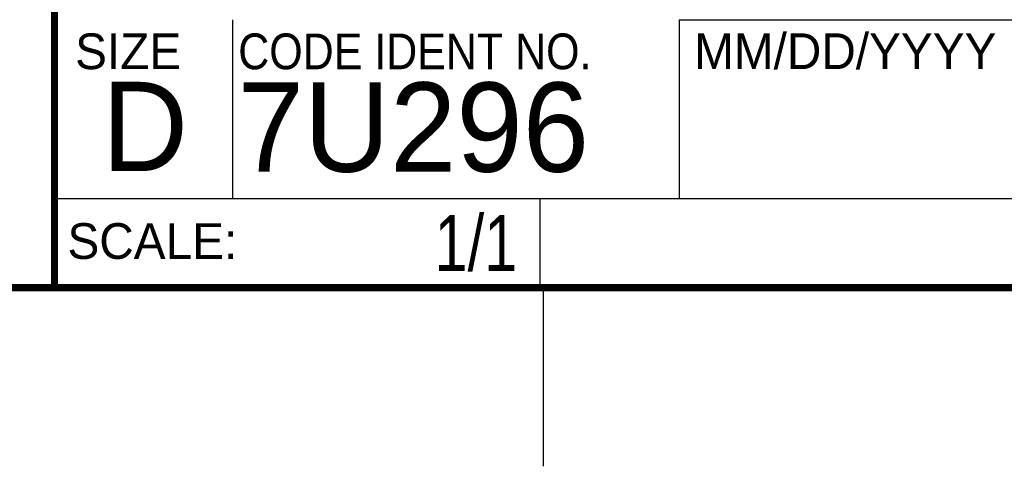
# Model space of a CAD drawing. Header units: inches. Extents: x 0 to 34, y 0 to 22.
# Tile 41 of 52: x 28.3 to 31, y 0 to 1.3. Entities that reach past the tile are written whole.
import ezdxf
from ezdxf.enums import TextEntityAlignment as Align

# ---------------------------------------------------------------- set-up
doc = ezdxf.new("R2010")
doc.units = ezdxf.units.IN
doc.header["$LTSCALE"] = 1.87
doc.header["$MEASUREMENT"] = 0
doc.layers.get('0').update_dxf_attribs({"linetype": 'CONTINUOUS'})
doc.styles.get("Standard").update_dxf_attribs({"font": 'txt', "width": 0.8})

msp = doc.modelspace()

# ---------------------------------------------------------------- linework, layer by layer
at = {"color": 2, "linetype": 'CONTINUOUS'}
for p, q in [((28.88, 0.75), (28.88, 1.25)), ((30.13, 1.2499), (33.49, 1.2499)), ((30.13, 1.2499), (30.13, 0.7499)), ((28.3795, 0.75), (29.7395, 0.75)), ((28.3795, 0.75), (28.3795, 0.5)), ((28.38, 0.75), (33.5, 0.75)), ((29.7395, 0.75), (29.7395, 0.5)), ((30.13, 0.7499), (33.49, 0.7499)), ((28.3795, 0.5), (29.7395, 0.5)), ((29.75, 0), (29.75, 0.5))]:
    msp.add_line(p, q, dxfattribs=at)
at = {"color": 7, "linetype": 'CONTINUOUS', "const_width": 0.02}
for points in [[(28.38, 3), (28.38, 0.5)], [(0.5, 0.5), (33.5, 0.5)]]:
    msp.add_lwpolyline(points, dxfattribs=at)

# ---------------------------------------------------------------- texts
at = {"color": 2, "linetype": 'CONTINUOUS'}
for s, p in [('MM/DD/YYYY', (30.1721, 1.1121)), ('SIZE', (28.4379, 1.1118)), ('SCALE:', (28.4164, 0.5806))]:
    msp.add_text(s, height=0.1, dxfattribs=at).set_placement(p)
at = {"color": 2, "linetype": 'CONTINUOUS', "width": 0.9}
msp.add_text('CODE IDENT NO.', height=0.1, dxfattribs=at).set_placement((28.8949, 1.1115))
at = {"color": 7, "linetype": 'CONTINUOUS'}
for s, p in [('D  ', (28.5128, 0.8264)), ('7U296', (28.8928, 0.8245))]:
    msp.add_text(s, height=0.25, dxfattribs=at).set_placement(p)
at = {"color": 7, "linetype": 'CONTINUOUS', "width": 0.8}
msp.add_text('1/1', height=0.15625, dxfattribs=at).set_placement((29.677, 0.5469), align=Align.RIGHT)

doc.saveas('drawing.dxf')
